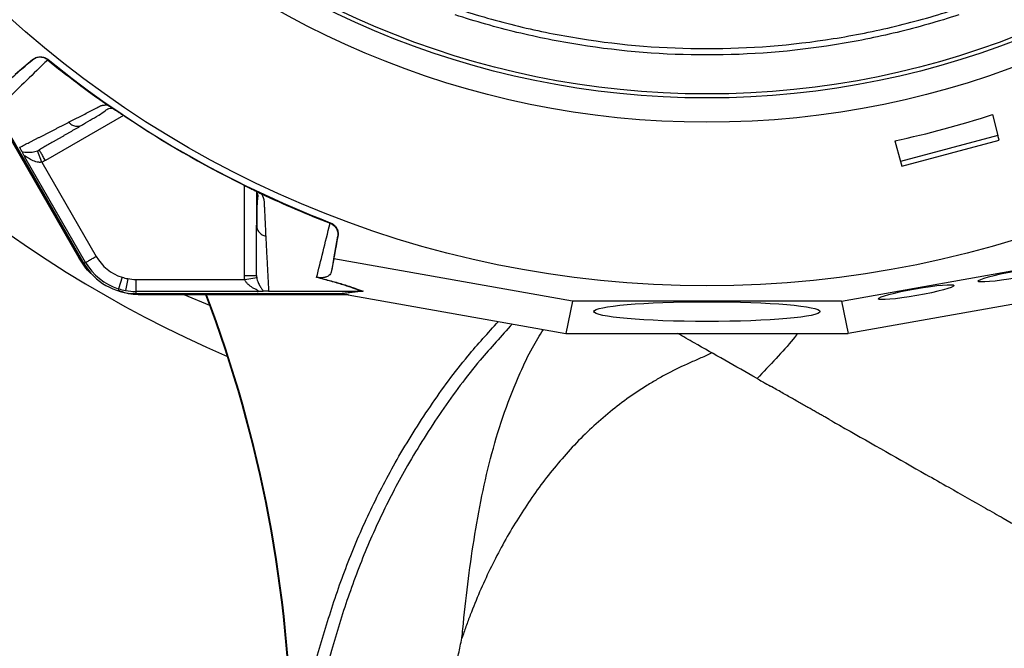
# Model space of a CAD drawing. Header units: millimetres. Extents: x 657 to 1271, y 1189 to 1929.
# Tile 4 of 15: x 786 to 1030, y 1281 to 1437. Entities that reach past the tile are written whole.
import ezdxf

# ---------------------------------------------------------------- set-up
doc = ezdxf.new("R2010")
doc.units = ezdxf.units.MM

msp = doc.modelspace()

# ---------------------------------------------------------------- linework, layer by layer
at = {"color": 7, "linetype": 'Continuous', "lineweight": 25}
for p, q in [((789.69, 1426.96), (785.34, 1423.3)), ((789.6, 1426.88), (789.69, 1426.96)), ((793.51, 1427), (793.41, 1426.91)), ((801.21, 1377.86), (775.74, 1421.97)), ((801.39, 1377.96), (776.51, 1421.05)), ((777.24, 1420.11), (802.39, 1376.54)), ((808.65, 1415.48), (808.72, 1415.43)), ((1027.45, 1413.39), (1028.83, 1408.23)), ((801.71, 1410.71), (802.13, 1410.87)), ((1028.83, 1408.23), (1004.69, 1401.76)), ((1029.15, 1407.07), (1028.83, 1408.23)), ((1003.31, 1406.92), (1004.69, 1401.76)), ((1005, 1400.6), (1029.15, 1407.07)), ((802.82, 1376.79), (787.79, 1402.82)), ((791.95, 1401.61), (790.87, 1404.41)), ((791.95, 1401.61), (805.41, 1378.28)), ((1004.69, 1401.76), (1005, 1400.6)), ((845.15, 1394.36), (845.15, 1386.21)), ((845.81, 1394.02), (845.89, 1393.98)), ((845.15, 1386.03), (845.22, 1385.59)), ((863.4, 1386.49), (863.44, 1386.63)), ((864.32, 1377.7), (865.31, 1383.3)), ((865.31, 1383.3), (865.28, 1383.18)), ((801.21, 1377.86), (801.39, 1377.96)), ((802.82, 1376.79), (802.39, 1376.54)), ((864.32, 1377.7), (863.66, 1374.4)), ((923.4, 1367.24), (864.32, 1377.7)), ((990.08, 1367.24), (1049.17, 1377.7)), ((811.83, 1373.12), (810.92, 1370.26)), ((813.25, 1372.77), (812.72, 1369.82)), ((815.29, 1372.58), (842.23, 1372.58)), ((815.29, 1372.58), (815.29, 1369.58)), ((842.23, 1372.58), (845.19, 1373.04)), ((845.35, 1369.58), (815.29, 1369.58)), ((815.29, 1369.58), (815.29, 1369.09)), ((815.29, 1369.09), (865.6, 1369.09)), ((817.02, 1368.73), (817.02, 1368.93)), ((866.78, 1368.93), (817.02, 1368.93)), ((867.96, 1368.73), (817.02, 1368.73)), ((833.59, 1366.1), (827.26, 1368.73)), ((848.15, 1369.69), (870.93, 1369.69)), ((865.6, 1369.09), (870.95, 1369.69)), ((871.53, 1369.64), (866.17, 1369.04)), ((866.48, 1368.99), (921.79, 1359.2)), ((1047, 1368.99), (991.69, 1359.2)), ((923.4, 1367.24), (921.79, 1359.2)), ((990.08, 1367.24), (923.4, 1367.24)), ((990.08, 1367.24), (991.69, 1359.2)), ((921.79, 1359.2), (991.69, 1359.2))]:
    msp.add_line(p, q, dxfattribs=at)
at = {"color": 8, "linetype": 'Continuous', "lineweight": 25}
for p, q in [((812.16, 1413.19), (792.84, 1402.04)), ((842.15, 1373.57), (842.15, 1395.88))]:
    msp.add_line(p, q, dxfattribs=at)
at = {"color": 7, "linetype": 'Continuous', "lineweight": 25, "flags": 128}
for points in [[(802.81, 1375.86), (802.7, 1376), (801.39, 1377.96)], [(817.02, 1368.93), (814.67, 1369.09), (814.49, 1369.11)]]:
    msp.add_lwpolyline(points, dxfattribs=at)
at = {"color": 7, "linetype": 'Continuous', "lineweight": 25}
for radius in [258.01, 217.51, 211.5, 210.51]:
    msp.add_circle((956.74, 1628.99), radius, dxfattribs=at)
for centre, radius, start, end in [((956.74, 1628.99), 300, 43.6693, 246.6797), ((956.74, 1628.99), 259.7, 231.0565, 248.9435), ((815.29, 1383.99), 11.4, 210, 252.3248), ((815.29, 1383.99), 14.9, 210, 270), ((815.29, 1383.99), 14.4, 210, 252.3248), ((815.29, 1383.99), 11.4, 252.3248, 259.6989), ((815.29, 1383.99), 11.4, 259.6989, 270), ((815.29, 1383.99), 14.4, 252.3248, 259.6989), ((815.29, 1383.99), 14.4, 259.6989, 270), ((531.74, 1253.99), 322, 0.5371, 20.8864), ((531.74, 1253.99), 322.16, 0.5339, 20.8757)]:
    msp.add_arc(centre, radius, start, end, dxfattribs=at)
for centre, major_axis, ratio, start_param, end_param in [((956.61, 1629.5), (-58.86, 219.68), 0.999997, 3.086602, 3.196583), ((864.95, 1368.99), (17.02, -2.99), 0.015428, 1.483174, 1.50138)]:
    msp.add_ellipse(centre, major_axis=major_axis, ratio=ratio, start_param=start_param, end_param=end_param, dxfattribs=at)
for centre, major_axis, ratio in [((1033.25, 1373.8), (9.38, 1.65), 0.088975), ((1008.57, 1369.43), (9.38, 1.65), 0.088975), ((956.74, 1364.62), (28, 0), 0.087489)]:
    msp.add_ellipse(centre, major_axis=major_axis, ratio=ratio, dxfattribs=at)
for points, knots in [([(894.84, 1439.57), (897.34, 1438.75), (899.86, 1437.98), (904.93, 1436.55), (907.48, 1435.88), (915.13, 1434.03), (920.27, 1433.01), (935.74, 1430.54), (946.17, 1429.71), (967.24, 1429.71), (977.67, 1430.54), (993.18, 1433), (998.33, 1434.03), (1008.57, 1436.49), (1013.64, 1437.93), (1018.64, 1439.57)], [0, 0, 0, 0, 0.0625, 0.0625, 0.125, 0.125, 0.25, 0.25, 0.5, 0.5, 0.75, 0.75, 0.875, 0.875, 1, 1, 1, 1]), ([(1019.13, 1438.08), (1016.61, 1437.25), (1014.06, 1436.47), (1008.95, 1435.03), (1006.39, 1434.35), (998.69, 1432.49), (993.52, 1431.46), (977.93, 1428.98), (967.42, 1428.14), (946.16, 1428.13), (935.64, 1428.97), (920.01, 1431.45), (914.83, 1432.49), (907.1, 1434.35), (904.53, 1435.02), (899.42, 1436.47), (896.88, 1437.25), (894.35, 1438.08)], [0, 0, 0, 0, 0.0625, 0.0625, 0.125, 0.125, 0.25, 0.25, 0.5, 0.5, 0.75, 0.75, 0.875, 0.875, 0.9375, 0.9375, 1, 1, 1, 1]), ([(793.41, 1426.91), (793.13, 1427.13), (792.83, 1427.29), (792.18, 1427.52), (791.83, 1427.58), (791.32, 1427.57), (791.15, 1427.56), (790.81, 1427.5), (790.64, 1427.45), (790.32, 1427.33), (790.17, 1427.26), (789.87, 1427.09), (789.73, 1426.99), (789.6, 1426.88)], [0, 0, 0, 0, 0.25, 0.25, 0.5, 0.5, 0.625, 0.625, 0.75, 0.75, 0.875, 0.875, 1, 1, 1, 1]), ([(789.69, 1426.96), (789.96, 1427.19), (790.25, 1427.36), (790.91, 1427.6), (791.25, 1427.67), (791.77, 1427.67), (791.94, 1427.66), (792.28, 1427.6), (792.45, 1427.56), (792.94, 1427.39), (793.24, 1427.22), (793.51, 1427)], [0, 0, 0, 0, 0.25, 0.25, 0.5, 0.5, 0.625, 0.625, 0.75, 0.75, 1, 1, 1, 1]), ([(793.42, 1426.89), (791.59, 1425.14), (789.86, 1423.46), (786.54, 1420.25), (784.96, 1418.72), (783.46, 1417.26)], [0, 0, 0, 0, 0.5, 0.5, 1, 1, 1, 1]), ([(798.61, 1411.47), (798.83, 1411.58), (799.26, 1411.8), (799.92, 1412.14), (800.59, 1412.49), (801.26, 1412.83), (802.15, 1413.29), (803.25, 1413.86), (804.37, 1414.44), (805.28, 1414.91), (805.83, 1415.2), (806.23, 1415.4), (806.47, 1415.51), (806.68, 1415.59), (806.91, 1415.66), (807.18, 1415.71), (807.5, 1415.76), (807.85, 1415.78), (808.1, 1415.78), (808.22, 1415.78)], [0, 0, 0, 0, 0.077777, 0.1552, 0.232272, 0.308995, 0.385372, 0.530526, 0.674474, 0.747423, 0.819615, 0.846383, 0.869761, 0.889755, 0.906383, 0.929523, 0.9528, 0.976272, 1, 1, 1, 1]), ([(801.73, 1410.68), (803.18, 1411.55), (805.25, 1412.78), (807.5, 1414.1), (808.31, 1414.93), (809.11, 1414.98), (809.4, 1415)], [0, 0, 0, 0, 0.578265, 0.819399, 0.935238, 1, 1, 1, 1]), ([(808.22, 1415.78), (808.25, 1415.76), (808.32, 1415.71), (808.41, 1415.65), (808.49, 1415.59), (808.57, 1415.53), (808.62, 1415.5), (808.65, 1415.48)], [0, 0, 0, 0, 0.212576, 0.416535, 0.614103, 0.807726, 1, 1, 1, 1]), ([(808.72, 1415.43), (808.76, 1415.41), (808.84, 1415.36), (808.96, 1415.28), (809.09, 1415.2), (809.23, 1415.11), (809.37, 1415.02), (809.52, 1414.93), (809.67, 1414.83), (809.83, 1414.73), (810, 1414.62), (810.17, 1414.51), (810.34, 1414.39), (810.53, 1414.27), (810.77, 1414.11), (811.08, 1413.91), (811.46, 1413.65), (811.85, 1413.4), (812.24, 1413.14), (812.51, 1412.96), (812.64, 1412.87)], [0, 0, 0, 0, 0.0442489, 0.088103, 0.1316437, 0.1749545, 0.21812, 0.2612256, 0.3043574, 0.347601, 0.3910414, 0.4347626, 0.4788469, 0.5233746, 0.5684236, 0.6548026, 0.7405374, 0.8262412, 0.9125282, 1, 1, 1, 1]), ([(786.48, 1405.29), (786.67, 1405.39), (787.06, 1405.59), (787.65, 1405.89), (788.25, 1406.19), (788.85, 1406.49), (789.46, 1406.8), (790.07, 1407.11), (790.69, 1407.43), (791.32, 1407.75), (791.95, 1408.07), (792.59, 1408.39), (793.23, 1408.72), (793.88, 1409.05), (794.54, 1409.39), (795.2, 1409.72), (795.87, 1410.07), (796.54, 1410.41), (797.23, 1410.76), (797.91, 1411.11), (798.38, 1411.35), (798.61, 1411.47)], [0, 0, 0, 0, 0.055211, 0.110128, 0.164753, 0.219086, 0.273129, 0.326884, 0.38035, 0.43353, 0.486425, 0.539036, 0.591365, 0.643413, 0.695181, 0.746671, 0.797884, 0.848822, 0.899487, 0.949879, 1, 1, 1, 1]), ([(802.13, 1410.87), (801.92, 1410.74), (801.49, 1410.5), (800.86, 1410.13), (800.23, 1409.77), (799.6, 1409.41), (798.98, 1409.05), (798.37, 1408.69), (797.76, 1408.34), (797.15, 1407.99), (796.55, 1407.64), (795.95, 1407.3), (795.36, 1406.95), (794.77, 1406.61), (794.19, 1406.28), (793.61, 1405.94), (793.03, 1405.61), (792.46, 1405.28), (791.9, 1404.96), (791.53, 1404.74), (791.34, 1404.64)], [0, 0, 0, 0, 0.0526354, 0.1056085, 0.1589205, 0.2125726, 0.2665659, 0.3209015, 0.3755805, 0.4306039, 0.4859727, 0.541688, 0.5977508, 0.6541621, 0.7109228, 0.7680338, 0.8254962, 0.8833107, 0.9414784, 1, 1, 1, 1]), ([(787.09, 1404.13), (787.03, 1404.25), (786.97, 1404.39), (786.83, 1404.65), (786.78, 1404.75), (786.68, 1404.93), (786.65, 1404.99), (786.57, 1405.13), (786.53, 1405.2), (786.49, 1405.27)], [0, 0, 0, 0, 0.5, 0.5, 0.75, 0.75, 0.875, 0.875, 1, 1, 1, 1]), ([(787.09, 1404.13), (787.26, 1404.15), (787.48, 1404.13), (787.98, 1404.09), (788.26, 1404.07), (788.88, 1404.05), (789.23, 1404.06), (789.8, 1404.12), (790, 1404.16), (790.42, 1404.25), (790.64, 1404.32), (790.87, 1404.41)], [0, 0, 0, 0, 0.25, 0.25, 0.5, 0.5, 0.75, 0.75, 0.875, 0.875, 1, 1, 1, 1]), ([(787.09, 1404.13), (787.12, 1404.06), (787.16, 1403.99), (787.25, 1403.81), (787.31, 1403.71), (787.43, 1403.48), (787.49, 1403.36), (787.63, 1403.1), (787.71, 1402.96), (787.79, 1402.82)], [0, 0, 0, 0, 0.25, 0.25, 0.5, 0.5, 0.75, 0.75, 1, 1, 1, 1]), ([(791.95, 1401.61), (791.94, 1401.61), (791.93, 1401.61), (791.92, 1401.6), (791.89, 1401.6), (791.84, 1401.59), (791.79, 1401.58), (791.7, 1401.57), (791.64, 1401.56), (791.45, 1401.56), (791.33, 1401.56), (790.95, 1401.6), (790.71, 1401.65), (790.02, 1401.86), (789.6, 1402.06), (789, 1402.39), (788.81, 1402.51), (788.45, 1402.73), (788.27, 1402.85), (788.03, 1403), (787.96, 1403.04), (787.83, 1403.11), (787.77, 1403.12), (787.7, 1403.1), (787.7, 1403.07), (787.72, 1402.96), (787.75, 1402.89), (787.79, 1402.82)], [0, 0, 0, 0, 0.003906, 0.003906, 0.007813, 0.015625, 0.03125, 0.03125, 0.0625, 0.0625, 0.125, 0.125, 0.25, 0.25, 0.5, 0.5, 0.625, 0.625, 0.75, 0.75, 0.8125, 0.8125, 0.875, 0.875, 0.9375, 0.9375, 1, 1, 1, 1]), ([(792.84, 1402.04), (792.65, 1402.38), (792.45, 1402.72), (792.09, 1403.35), (791.92, 1403.63), (791.64, 1404.12), (791.53, 1404.31), (791.38, 1404.57), (791.34, 1404.64), (791.34, 1404.64)], [0, 0, 0, 0, 0.25, 0.25, 0.5, 0.5, 0.75, 0.75, 1, 1, 1, 1]), ([(841.63, 1396.14), (841.7, 1396.1), (841.84, 1396.03), (842.06, 1395.92), (842.27, 1395.82), (842.48, 1395.71), (842.69, 1395.61), (842.9, 1395.51), (843.1, 1395.4), (843.3, 1395.3), (843.5, 1395.2), (843.76, 1395.07), (844.07, 1394.92), (844.42, 1394.74), (844.74, 1394.58), (845.04, 1394.42), (845.32, 1394.28), (845.58, 1394.14), (845.73, 1394.06), (845.81, 1394.02)], [0, 0, 0, 0, 0.043919, 0.087472, 0.13073, 0.173768, 0.216664, 0.259492, 0.30233, 0.345255, 0.388344, 0.431671, 0.51489, 0.596546, 0.677156, 0.757259, 0.837405, 0.91814, 1, 1, 1, 1]), ([(841.63, 1396.13), (842.03, 1395.93), (842.87, 1395.52), (844.04, 1394.93), (844.95, 1394.47), (845.29, 1394.28), (845.41, 1394.22)], [0, 0, 0, 0, 0.272035, 0.551471, 0.845021, 1, 1, 1, 1]), ([(845.29, 1394.05), (845.34, 1393.91), (845.54, 1393.34), (845.36, 1392.61), (845.31, 1391.64), (845.22, 1390.2), (845.19, 1388.18), (845.19, 1386.48), (845.19, 1385.59)], [0, 0, 0, 0, 0.038407, 0.157587, 0.27726, 0.405507, 0.68637, 1, 1, 1, 1]), ([(845.89, 1393.98), (845.91, 1393.97), (845.96, 1393.95), (846.03, 1393.91), (846.11, 1393.88), (846.19, 1393.84), (846.27, 1393.8), (846.33, 1393.77), (846.36, 1393.76)], [0, 0, 0, 0, 0.160202, 0.321039, 0.484027, 0.650625, 0.822199, 1, 1, 1, 1]), ([(846.36, 1393.76), (846.4, 1393.7), (846.47, 1393.58), (846.56, 1393.4), (846.65, 1393.22), (846.73, 1393.05), (846.8, 1392.88), (846.86, 1392.72), (846.91, 1392.56), (846.95, 1392.41), (846.99, 1392.21), (847.02, 1391.96), (847.04, 1391.6), (847.06, 1391.16), (847.08, 1390.66), (847.12, 1389.83), (847.17, 1388.7), (847.24, 1387.3), (847.3, 1385.93), (847.37, 1384.59), (847.41, 1383.72), (847.43, 1383.28)], [0, 0, 0, 0, 0.013423, 0.026738, 0.039956, 0.053088, 0.066144, 0.079134, 0.09207, 0.104963, 0.117824, 0.141662, 0.172831, 0.217057, 0.263491, 0.312127, 0.449156, 0.58733, 0.723761, 0.861313, 1, 1, 1, 1]), ([(845.15, 1373.57), (845.15, 1373.8), (845.15, 1374.25), (845.15, 1374.94), (845.15, 1375.64), (845.15, 1376.34), (845.15, 1377.05), (845.15, 1377.77), (845.15, 1378.49), (845.15, 1379.21), (845.15, 1379.95), (845.15, 1380.69), (845.15, 1381.43), (845.15, 1382.18), (845.15, 1382.94), (845.15, 1383.7), (845.15, 1384.47), (845.15, 1385.25), (845.15, 1385.77), (845.15, 1386.03)], [0, 0, 0, 0, 0.061953, 0.123509, 0.18467, 0.245435, 0.305808, 0.365787, 0.425376, 0.484574, 0.543383, 0.601804, 0.659839, 0.717488, 0.774754, 0.831636, 0.888137, 0.944258, 1, 1, 1, 1]), ([(860.03, 1373.06), (860.54, 1375.09), (861.07, 1377.22), (862.19, 1381.7), (862.78, 1384.04), (863.39, 1386.5)], [0, 0, 0, 0, 0.5, 0.5, 1, 1, 1, 1]), ([(863.4, 1386.49), (863.73, 1386.37), (864.03, 1386.19), (864.55, 1385.74), (864.77, 1385.47), (865.03, 1385.02), (865.1, 1384.86), (865.21, 1384.54), (865.26, 1384.37), (865.31, 1384.03), (865.33, 1383.86), (865.33, 1383.52), (865.31, 1383.35), (865.28, 1383.18)], [0, 0, 0, 0, 0.25, 0.25, 0.5, 0.5, 0.625, 0.625, 0.75, 0.75, 0.875, 0.875, 1, 1, 1, 1]), ([(863.44, 1386.63), (863.76, 1386.5), (864.06, 1386.33), (864.58, 1385.87), (864.8, 1385.61), (865.06, 1385.15), (865.13, 1384.99), (865.24, 1384.67), (865.29, 1384.5), (865.37, 1383.99), (865.37, 1383.65), (865.31, 1383.3)], [0, 0, 0, 0, 0.25, 0.25, 0.5, 0.5, 0.625, 0.625, 0.75, 0.75, 1, 1, 1, 1]), ([(847.43, 1383.28), (847.44, 1383.05), (847.47, 1382.57), (847.5, 1381.88), (847.54, 1381.18), (847.57, 1380.49), (847.61, 1379.81), (847.64, 1379.14), (847.68, 1378.47), (847.71, 1377.8), (847.75, 1377.15), (847.78, 1376.49), (847.82, 1375.85), (847.85, 1375.2), (847.88, 1374.57), (847.92, 1373.94), (847.95, 1373.31), (847.99, 1372.7), (848.02, 1372.08), (848.05, 1371.47), (848.08, 1370.87), (848.12, 1370.27), (848.14, 1369.88), (848.15, 1369.69)], [0, 0, 0, 0, 0.045336, 0.090894, 0.136674, 0.182678, 0.228907, 0.275362, 0.322044, 0.368954, 0.416093, 0.463462, 0.511063, 0.558896, 0.606962, 0.655262, 0.703798, 0.752569, 0.801578, 0.850824, 0.900309, 0.950034, 1, 1, 1, 1]), ([(802.82, 1376.79), (802.83, 1376.79), (802.89, 1376.83), (803.16, 1376.98), (803.36, 1377.1), (803.86, 1377.39), (804.16, 1377.56), (804.79, 1377.92), (805.11, 1378.11), (805.41, 1378.28)], [0, 0, 0, 0, 0.25, 0.25, 0.5, 0.5, 0.75, 0.75, 1, 1, 1, 1]), ([(804.8, 1373.55), (804.56, 1373.72), (803.05, 1374.84), (802.05, 1376.47), (801.21, 1377.86)], [0, 0, 0, 0, 0.153545, 1, 1, 1, 1]), ([(842.15, 1373.57), (842.54, 1373.57), (842.93, 1373.57), (843.66, 1373.57), (843.99, 1373.57), (844.55, 1373.57), (844.77, 1373.57), (845.07, 1373.57), (845.15, 1373.57), (845.15, 1373.57)], [0, 0, 0, 0, 0.25, 0.25, 0.5, 0.5, 0.75, 0.75, 1, 1, 1, 1]), ([(863.66, 1374.4), (863.63, 1374.24), (863.56, 1374.09), (863.36, 1373.8), (863.22, 1373.66), (862.94, 1373.46), (862.84, 1373.4), (862.6, 1373.28), (862.46, 1373.22), (862.22, 1373.15), (862.13, 1373.12), (861.94, 1373.08), (861.83, 1373.05), (861.59, 1373.02), (861.46, 1373), (861.2, 1372.99), (861.1, 1372.99), (860.93, 1372.99), (860.86, 1373), (860.71, 1373.01), (860.63, 1373.02), (860.53, 1373.03)], [0, 0, 0, 0, 0.25, 0.25, 0.5, 0.5, 0.625, 0.625, 0.75, 0.75, 0.8125, 0.8125, 0.875, 0.875, 0.9375, 0.9375, 0.96875, 0.96875, 0.984375, 0.984375, 1, 1, 1, 1]), ([(845.35, 1369.58), (845.43, 1369.59), (845.51, 1369.6), (845.61, 1369.63), (845.64, 1369.65), (845.62, 1369.72), (845.58, 1369.76), (845.46, 1369.84), (845.38, 1369.89), (845.14, 1370.02), (844.95, 1370.11), (844.57, 1370.32), (844.37, 1370.42), (843.79, 1370.77), (843.4, 1371.04), (842.88, 1371.53), (842.71, 1371.72), (842.5, 1372.02), (842.43, 1372.12), (842.31, 1372.34), (842.26, 1372.46), (842.23, 1372.58)], [0, 0, 0, 0, 0.0625, 0.0625, 0.125, 0.125, 0.1875, 0.1875, 0.25, 0.25, 0.375, 0.375, 0.5, 0.5, 0.75, 0.75, 0.875, 0.875, 0.9375, 0.9375, 1, 1, 1, 1]), ([(845.19, 1373.04), (845.22, 1372.8), (845.28, 1372.58), (845.4, 1372.17), (845.48, 1371.98), (845.7, 1371.45), (845.87, 1371.15), (846.2, 1370.61), (846.36, 1370.38), (846.64, 1369.97), (846.76, 1369.79), (846.83, 1369.64)], [0, 0, 0, 0, 0.125, 0.125, 0.25, 0.25, 0.5, 0.5, 0.75, 0.75, 1, 1, 1, 1]), ([(870.93, 1369.69), (870.35, 1369.93), (869.7, 1370.18), (868.61, 1370.58), (868.23, 1370.71), (867.41, 1370.98), (866.98, 1371.12), (865.63, 1371.54), (864.65, 1371.83), (862.49, 1372.43), (861.31, 1372.74), (860.03, 1373.06)], [0, 0, 0, 0, 0.25, 0.25, 0.375, 0.375, 0.5, 0.5, 0.75, 0.75, 1, 1, 1, 1]), ([(860.53, 1373.03), (861.16, 1372.87), (861.78, 1372.71), (862.97, 1372.4), (863.54, 1372.25), (865.18, 1371.79), (866.18, 1371.5), (867.53, 1371.07), (867.97, 1370.93), (868.79, 1370.66), (869.17, 1370.53), (870.28, 1370.13), (870.93, 1369.88), (871.53, 1369.64)], [0, 0, 0, 0, 0.125, 0.125, 0.25, 0.25, 0.5, 0.5, 0.625, 0.625, 0.75, 0.75, 1, 1, 1, 1]), ([(817.02, 1368.73), (815.41, 1368.78), (813.26, 1368.86), (811.32, 1369.73), (810.85, 1369.95)], [0, 0, 0, 0, 0.752145, 1, 1, 1, 1]), ([(846.83, 1369.64), (846.76, 1369.63), (846.68, 1369.62), (846.48, 1369.61), (846.36, 1369.61), (846.11, 1369.6), (845.97, 1369.6), (845.67, 1369.59), (845.51, 1369.59), (845.35, 1369.58)], [0, 0, 0, 0, 0.25, 0.25, 0.5, 0.5, 0.75, 0.75, 1, 1, 1, 1]), ([(848.15, 1369.69), (847.98, 1369.69), (847.82, 1369.68), (847.54, 1369.68), (847.43, 1369.67), (847.22, 1369.66), (847.13, 1369.66), (846.97, 1369.65), (846.9, 1369.64), (846.83, 1369.64)], [0, 0, 0, 0, 0.25, 0.25, 0.5, 0.5, 0.75, 0.75, 1, 1, 1, 1]), ([(969.15, 1348.05), (966.46, 1349.58), (961.07, 1352.63), (954.48, 1356.37), (950.85, 1358.43), (949.5, 1359.2)], [0, 0, 0, 0, 0.385945, 0.771686, 1, 1, 1, 1]), ([(957.99, 1354.38), (957.07, 1353.96), (956.15, 1353.55), (954.78, 1352.94), (954.32, 1352.74), (953.4, 1352.34), (952.94, 1352.14), (950.65, 1351.13), (948.85, 1350.25), (946.19, 1348.85), (945.31, 1348.36), (943.57, 1347.37), (942.71, 1346.86), (940.17, 1345.28), (938.51, 1344.17), (933.66, 1340.67), (930.58, 1338.11), (926.18, 1333.94), (924.76, 1332.51), (922, 1329.56), (920.67, 1328.04), (918.08, 1324.93), (916.83, 1323.34), (914.4, 1320.08), (913.23, 1318.41), (909.84, 1313.34), (907.74, 1309.85), (903.84, 1302.67), (902.06, 1298.99), (899.61, 1293.36), (898.84, 1291.46), (897.74, 1288.59), (897.38, 1287.63), (896.69, 1285.7), (896.35, 1284.74), (896.03, 1283.76)], [0, 0, 0, 0, 0.03125, 0.03125, 0.046875, 0.046875, 0.0625, 0.0625, 0.125, 0.125, 0.15625, 0.15625, 0.1875, 0.1875, 0.25, 0.25, 0.375, 0.375, 0.4375, 0.4375, 0.5, 0.5, 0.5625, 0.5625, 0.625, 0.625, 0.75, 0.75, 0.875, 0.875, 0.9375, 0.9375, 0.96875, 0.96875, 1, 1, 1, 1]), ([(969.15, 1348.05), (969.36, 1347.94), (970.04, 1347.55), (970.63, 1347.21), (971.02, 1347)], [0.851750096, 0.851750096, 0.851750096, 0.851750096, 0.852424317, 0.854105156, 0.854105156, 0.854105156, 0.854105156]), ([(987.2, 1337.82), (986.93, 1337.98), (986.36, 1338.3), (985.48, 1338.8), (984.54, 1339.33), (983.56, 1339.88), (982.53, 1340.47), (981.44, 1341.09), (980.3, 1341.73), (979.12, 1342.4), (977.88, 1343.1), (976.6, 1343.83), (975.26, 1344.59), (973.89, 1345.37), (972.95, 1345.9), (972.48, 1346.17)], [0, 0, 0, 0, 0.055455, 0.114449, 0.176998, 0.243114, 0.312809, 0.386094, 0.462975, 0.543461, 0.627555, 0.715258, 0.806572, 0.901489, 1, 1, 1, 1]), ([(987.2, 1337.82), (988.44, 1337.12), (996.41, 1332.6), (1006.34, 1326.97), (1014.77, 1322.19), (1016.63, 1321.14)], [0.78683795, 0.78683795, 0.78683795, 0.78683795, 0.79209581, 0.82047554, 0.82862821, 0.82862821, 0.82862821, 0.82862821]), ([(1025.7, 1315.99), (1027.2, 1315.15), (1031.34, 1312.8), (1035.35, 1310.52), (1037.86, 1309.1)], [0.75436918, 0.75436918, 0.75436918, 0.75436918, 0.76114134, 0.77338305, 0.77338305, 0.77338305, 0.77338305]), ([(888.58, 1245.76), (890.56, 1257.15), (893.1, 1269.8), (895.75, 1282.48), (896.03, 1283.76)], [0.2825183, 0.2825183, 0.2825183, 0.2825183, 0.453125, 0.4724152, 0.4724152, 0.4724152, 0.4724152])]:
    msp.add_open_spline(points, degree=3, knots=knots, dxfattribs=at)
for points in [[(782.8, 1421.08), (784.93, 1422.89), (787.18, 1424.82), (789.6, 1426.88)], [(793.41, 1426.9), (795.81, 1424.96), (800.68, 1421.16), (805.69, 1417.54), (808.22, 1415.78)], [(812.64, 1412.87), (821.93, 1406.68), (831.62, 1401.08), (841.63, 1396.14)], [(790.87, 1404.41), (791.03, 1404.47), (791.19, 1404.55), (791.34, 1404.64)], [(792.84, 1402.04), (792.56, 1401.87), (792.26, 1401.73), (791.95, 1401.61)], [(846.36, 1393.76), (849.15, 1392.45), (854.79, 1389.93), (860.51, 1387.6), (863.39, 1386.5)], [(865.28, 1383.18), (864.71, 1380.06), (864.17, 1377.14), (863.66, 1374.4)], [(842.23, 1372.58), (842.17, 1372.91), (842.15, 1373.24), (842.15, 1373.57)], [(845.15, 1373.57), (845.15, 1373.39), (845.16, 1373.22), (845.19, 1373.04)], [(860.53, 1373.03), (860.36, 1373.05), (860.19, 1373.06), (860.03, 1373.06)], [(865.6, 1369.09), (865.8, 1369.09), (865.99, 1369.07), (866.17, 1369.04)], [(870.95, 1369.69), (870.94, 1369.69), (870.94, 1369.69), (870.93, 1369.69)], [(870.95, 1369.69), (871.14, 1369.69), (871.34, 1369.67), (871.53, 1369.64)], [(971.02, 1347), (971.02, 1347), (971.99, 1346.44), (972.48, 1346.17)], [(1016.63, 1321.14), (1019.7, 1319.39), (1022.73, 1317.68), (1025.7, 1315.99)]]:
    msp.add_open_spline(points, degree=3, dxfattribs=at)
at = {"color": 8, "linetype": 'Continuous', "lineweight": 25}
for points, knots in [([(798.61, 1411.47), (798.85, 1411.25), (799.35, 1410.81), (800.29, 1410.5), (801.13, 1410.46), (801.57, 1410.65), (801.71, 1410.71)], [0, 0, 0, 0, 0.275816, 0.567614, 0.859411, 1, 1, 1, 1]), ([(845.22, 1385.59), (845.24, 1385.44), (845.3, 1384.96), (845.75, 1384.26), (846.49, 1383.59), (847.13, 1383.38), (847.43, 1383.28)], [0, 0, 0, 0, 0.140589, 0.432387, 0.724184, 1, 1, 1, 1]), ([(859.34, 1276.34), (860.61, 1280.77), (863.15, 1289.64), (867.72, 1302.78), (873.29, 1315.61), (880.04, 1328.51), (888.07, 1341.25), (896.45, 1352.7), (902.5, 1359.35), (905.06, 1362.16)], [0, 0, 0, 0, 0.140867, 0.281666, 0.424564, 0.567462, 0.72573, 0.883999, 1, 1, 1, 1]), ([(908.52, 1361.54), (905.82, 1358.6), (899.53, 1351.77), (890.84, 1340.04), (882.76, 1327.26), (876.09, 1314.54), (870.62, 1302), (866.08, 1289.01), (863.53, 1280.15), (862.26, 1275.72)], [0, 0, 0, 0, 0.121543, 0.282598, 0.443653, 0.58147, 0.719289, 0.859609, 1, 1, 1, 1]), ([(896.03, 1283.76), (896.03, 1283.83), (896.11, 1284.58), (896.55, 1289.07), (897.44, 1297.2), (898.96, 1308.2), (900.89, 1319.02), (903.36, 1329.57), (906.46, 1339.79), (909.93, 1348.45), (913.15, 1355.25), (915.28, 1358.69), (916.21, 1360.18)], [0, 0, 0, 0, 0.00223, 0.027279, 0.162869, 0.299118, 0.435511, 0.571649, 0.707305, 0.842498, 0.931853, 1, 1, 1, 1]), ([(979.22, 1359.2), (978.86, 1358.74), (977.16, 1356.61), (973.79, 1352.91), (970.73, 1349.7), (969.15, 1348.05)], [0, 0, 0, 0, 0.115894, 0.543964, 1, 1, 1, 1])]:
    msp.add_open_spline(points, degree=3, knots=knots, dxfattribs=at)

doc.saveas('drawing.dxf')
